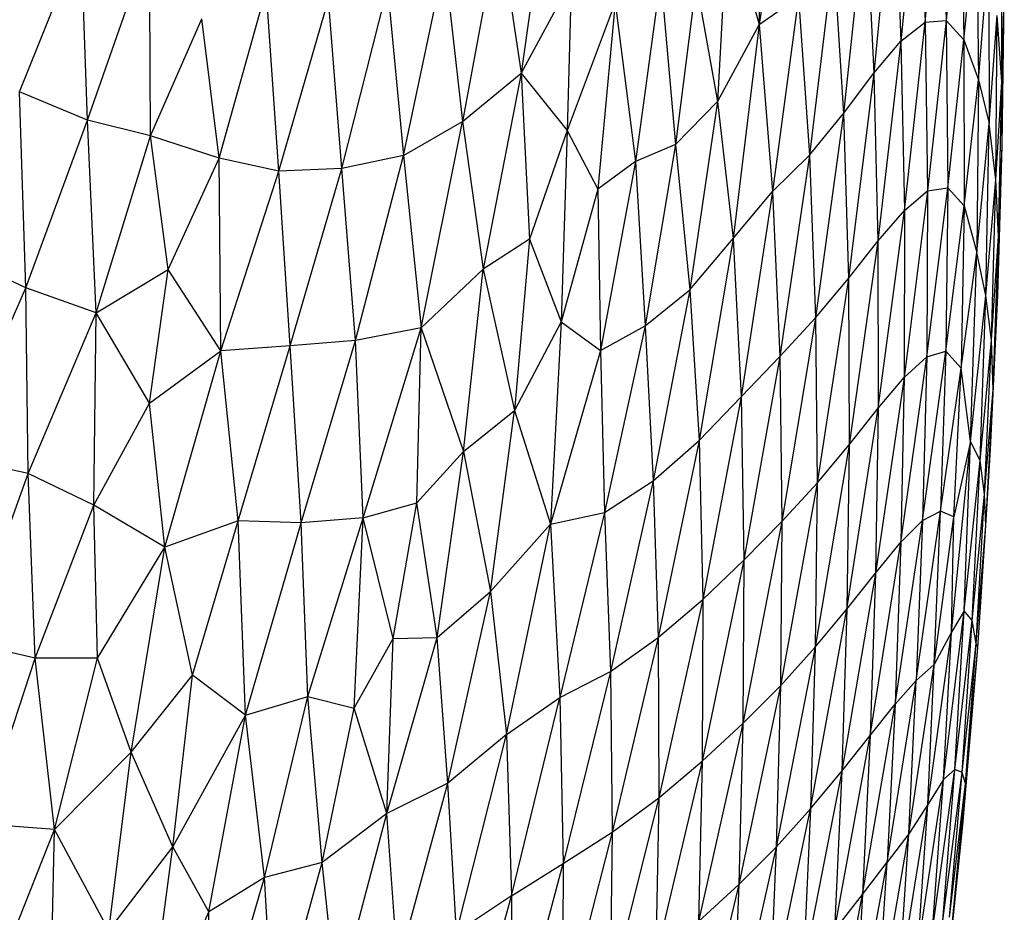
# Paper-space layout '_Isométrica' of a CAD drawing. Header units: millimetres. Extents: x -209 to 191, y -221 to 466.
# Tile 11 of 15: x 41 to 100, y -74 to -21. Entities that reach past the tile are written whole.
import ezdxf

# ---------------------------------------------------------------- set-up
doc = ezdxf.new("R2010")
doc.units = ezdxf.units.MM

psp = doc.layouts.new('_Isométrica')

# ---------------------------------------------------------------- linework, layer by layer
at = {"color": 7, "linetype": 'Continuous', "lineweight": 25}
for p, q in [((85.206, -10.169), (85.315, -21.352)), ((86.985, -10.093), (85.315, -21.352)), ((94.848, -11.108), (93.769, -22.341)), ((94.848, -11.108), (95.205, -21.208)), ((95.205, -21.208), (96.17, -10.863)), ((96.17, -10.863), (96.455, -21.1)), ((72.87, -12.078), (71.147, -24.243)), ((93.337, -12.148), (92.156, -24.242)), ((93.337, -12.148), (93.769, -22.341)), ((97.299, -12.193), (96.455, -21.1)), ((97.299, -12.193), (97.52, -22.252)), ((83.46, -14.559), (82.84, -25.93)), ((83.46, -14.559), (85.315, -21.352)), ((91.654, -14.334), (90.344, -26.65)), ((91.654, -14.334), (92.156, -24.242)), ((97.52, -22.252), (98.263, -14.742)), ((98.263, -14.742), (98.378, -24.639)), ((99.769, -24.76), (99.782, -15.17)), ((69.821, -15.371), (67.664, -27.121)), ((69.821, -15.371), (71.147, -24.243)), ((41.273, -25.364), (44.947, -16.269)), ((45.325, -27.055), (44.947, -16.269)), ((45.325, -27.055), (49.03, -16.5)), ((49.074, -27.97), (49.03, -16.5)), ((89.749, -17.266), (88.325, -29.135)), ((89.749, -17.266), (90.344, -26.65)), ((98.378, -24.639), (98.996, -17.113)), ((98.996, -17.113), (99.013, -27.245)), ((64.135, -29.148), (66.579, -17.619)), ((66.579, -17.619), (67.664, -27.121)), ((74.144, -18.717), (71.147, -24.243)), ((74.144, -18.717), (73.883, -27.668)), ((79.456, -18.518), (77.959, -29.509)), ((79.456, -18.518), (80.349, -28.504)), ((53.158, -29.315), (55.979, -19.229)), ((56.714, -30.092), (55.979, -19.229)), ((60.466, -29.928), (63.204, -19.137)), ((63.204, -19.137), (64.135, -29.148)), ((81.571, -18.785), (80.349, -28.504)), ((81.571, -18.785), (82.84, -25.93)), ((56.714, -30.092), (59.674, -19.842)), ((60.466, -29.928), (59.674, -19.842)), ((85.315, -21.352), (87.667, -19.702)), ((87.667, -19.702), (86.125, -31.296)), ((87.667, -19.702), (88.325, -29.135)), ((99.769, -24.76), (99.922, -19.364)), ((99.802, -28.566), (99.922, -19.364)), ((76.748, -20.029), (73.883, -27.668)), ((76.748, -20.029), (75.712, -31.165)), ((76.748, -20.029), (77.959, -29.509)), ((49.074, -27.97), (52.143, -21.018)), ((53.158, -29.315), (52.143, -21.018)), ((95.205, -21.208), (96.455, -21.1)), ((96.455, -21.1), (95.353, -31.265)), ((96.455, -21.1), (97.52, -22.252)), ((96.455, -21.1), (96.55, -31.071)), ((99.013, -27.245), (99.5, -20.819)), ((99.411, -30.611), (99.5, -20.819)), ((99.769, -24.76), (99.5, -20.819)), ((85.315, -21.352), (82.84, -25.93)), ((85.315, -21.352), (83.778, -34.087)), ((85.315, -21.352), (86.125, -31.296)), ((93.769, -22.341), (95.205, -21.208)), ((93.972, -32.424), (95.205, -21.208)), ((95.205, -21.208), (95.353, -31.265)), ((96.55, -31.071), (97.52, -22.252)), ((97.52, -22.252), (97.538, -32.148)), ((97.52, -22.252), (98.378, -24.639)), ((92.156, -24.242), (93.769, -22.341)), ((93.769, -22.341), (92.396, -34.26)), ((93.769, -22.341), (93.972, -32.424)), ((67.664, -27.121), (71.147, -24.243)), ((71.147, -24.243), (68.896, -35.919)), ((71.147, -24.243), (71.639, -34.139)), ((71.147, -24.243), (73.883, -27.668)), ((90.344, -26.65), (92.156, -24.242)), ((92.156, -24.242), (90.637, -36.482)), ((92.156, -24.242), (92.396, -34.26)), ((97.538, -32.148), (98.378, -24.639)), ((98.378, -24.639), (98.285, -34.94)), ((98.378, -24.639), (99.013, -27.245)), ((99.411, -30.611), (99.769, -24.76)), ((99.586, -33.964), (99.769, -24.76)), ((99.802, -28.566), (99.769, -24.76)), ((45.325, -27.055), (41.273, -25.364)), ((41.66, -37.031), (41.273, -25.364)), ((82.84, -25.93), (80.349, -28.504)), ((82.84, -25.93), (81.194, -37.163)), ((82.84, -25.93), (83.778, -34.087)), ((88.325, -29.135), (90.344, -26.65)), ((90.344, -26.65), (88.686, -38.829)), ((90.344, -26.65), (90.637, -36.482)), ((41.66, -37.031), (45.325, -27.055)), ((49.074, -27.97), (45.325, -27.055)), ((45.844, -38.519), (45.325, -27.055)), ((64.135, -29.148), (67.664, -27.121)), ((65.196, -39.415), (67.664, -27.121)), ((67.664, -27.121), (68.896, -35.919)), ((98.285, -34.94), (99.013, -27.245)), ((98.82, -37.5), (99.013, -27.245)), ((99.411, -30.611), (99.013, -27.245)), ((45.844, -38.519), (49.074, -27.97)), ((53.158, -29.315), (49.074, -27.97)), ((50.128, -35.95), (49.074, -27.97)), ((73.883, -27.668), (71.639, -34.139)), ((73.883, -27.668), (73.524, -39.055)), ((73.883, -27.668), (75.712, -31.165)), ((80.349, -28.504), (77.959, -29.509)), ((80.349, -28.504), (78.537, -39.302)), ((80.349, -28.504), (81.194, -37.163)), ((99.538, -37.465), (99.802, -28.566)), ((99.586, -33.964), (99.802, -28.566)), ((50.128, -35.95), (53.158, -29.315)), ((56.714, -30.092), (53.158, -29.315)), ((53.263, -40.787), (53.158, -29.315)), ((64.135, -29.148), (60.466, -29.928)), ((61.281, -40.168), (64.135, -29.148)), ((64.135, -29.148), (65.196, -39.415)), ((86.125, -31.296), (88.325, -29.135)), ((88.325, -29.135), (86.555, -41.121)), ((88.325, -29.135), (88.686, -38.829)), ((77.959, -29.509), (75.712, -31.165)), ((77.959, -29.509), (75.874, -40.779)), ((77.959, -29.509), (78.537, -39.302)), ((53.263, -40.787), (56.714, -30.092)), ((60.466, -29.928), (56.714, -30.092)), ((57.396, -40.499), (56.714, -30.092)), ((57.396, -40.499), (60.466, -29.928)), ((61.281, -40.168), (60.466, -29.928)), ((95.301, -41.149), (96.55, -31.071)), ((95.353, -31.265), (96.55, -31.071)), ((96.55, -31.071), (96.441, -40.813)), ((96.55, -31.071), (97.538, -32.148)), ((98.82, -37.5), (99.411, -30.611)), ((99.156, -40.153), (99.411, -30.611)), ((99.586, -33.964), (99.411, -30.611)), ((75.712, -31.165), (73.524, -39.055)), ((75.712, -31.165), (75.874, -40.779)), ((83.778, -34.087), (86.125, -31.296)), ((86.125, -31.296), (84.25, -43.539)), ((86.125, -31.296), (86.555, -41.121)), ((95.353, -31.265), (93.958, -42.377)), ((93.972, -32.424), (95.353, -31.265)), ((95.353, -31.265), (95.301, -41.149)), ((96.441, -40.813), (97.538, -32.148)), ((97.538, -32.148), (97.351, -41.818)), ((97.538, -32.148), (98.285, -34.94)), ((92.396, -34.26), (93.972, -32.424)), ((92.418, -44.209), (93.972, -32.424)), ((93.972, -32.424), (93.958, -42.377)), ((99.156, -40.153), (99.586, -33.964)), ((99.258, -43.092), (99.586, -33.964)), ((99.538, -37.465), (99.586, -33.964)), ((71.639, -34.139), (68.896, -35.919)), ((71.639, -34.139), (70.76, -44.35)), ((71.639, -34.139), (73.524, -39.055)), ((81.194, -37.163), (83.778, -34.087)), ((83.778, -34.087), (81.742, -46.124)), ((83.778, -34.087), (84.25, -43.539)), ((90.637, -36.482), (92.396, -34.26)), ((92.396, -34.26), (90.689, -46.381)), ((92.396, -34.26), (92.418, -44.209)), ((97.351, -41.818), (98.285, -34.94)), ((97.907, -46.192), (98.285, -34.94)), ((98.82, -37.5), (98.285, -34.94)), ((41.66, -37.031), (37.868, -35.287)), ((45.844, -38.519), (50.128, -35.95)), ((49.023, -43.907), (50.128, -35.95)), ((53.263, -40.787), (50.128, -35.95)), ((65.196, -39.415), (68.896, -35.919)), ((67.714, -46.78), (68.896, -35.919)), ((68.896, -35.919), (70.76, -44.35)), ((88.686, -38.829), (90.637, -36.482)), ((90.637, -36.482), (88.776, -48.673)), ((90.637, -36.482), (90.689, -46.381)), ((37.252, -47.08), (41.66, -37.031)), ((45.844, -38.519), (41.66, -37.031)), ((41.79, -48.108), (41.66, -37.031)), ((78.537, -39.302), (81.194, -37.163)), ((81.194, -37.163), (79.017, -48.54)), ((81.194, -37.163), (81.742, -46.124)), ((97.907, -46.192), (98.82, -37.5)), ((98.479, -47.321), (98.82, -37.5)), ((99.156, -40.153), (98.82, -37.5)), ((99.098, -46.661), (99.538, -37.465)), ((99.258, -43.092), (99.538, -37.465)), ((41.79, -48.108), (45.844, -38.519)), ((45.703, -49.985), (45.844, -38.519)), ((49.023, -43.907), (45.844, -38.519)), ((73.524, -39.055), (70.76, -44.35)), ((73.524, -39.055), (72.897, -51.123)), ((73.524, -39.055), (75.874, -40.779)), ((86.555, -41.121), (88.686, -38.829)), ((88.686, -38.829), (86.683, -50.962)), ((88.686, -38.829), (88.776, -48.673)), ((65.196, -39.415), (61.281, -40.168)), ((61.745, -50.742), (65.196, -39.415)), ((64.938, -49.848), (65.196, -39.415)), ((65.196, -39.415), (67.714, -46.78)), ((75.874, -40.779), (78.537, -39.302)), ((78.537, -39.302), (76.104, -50.421)), ((78.537, -39.302), (79.017, -48.54)), ((61.281, -40.168), (57.396, -40.499)), ((58.042, -51.043), (61.281, -40.168)), ((61.745, -50.742), (61.281, -40.168)), ((98.479, -47.321), (99.156, -40.153)), ((98.751, -49.335), (99.156, -40.153)), ((99.258, -43.092), (99.156, -40.153)), ((49.023, -43.907), (53.263, -40.787)), ((49.932, -52.484), (53.263, -40.787)), ((57.396, -40.499), (53.263, -40.787)), ((54.302, -50.923), (53.263, -40.787)), ((54.302, -50.923), (57.396, -40.499)), ((58.042, -51.043), (57.396, -40.499)), ((75.874, -40.779), (72.897, -51.123)), ((75.874, -40.779), (76.104, -50.421)), ((95.054, -50.891), (96.441, -40.813)), ((95.301, -41.149), (96.441, -40.813)), ((96.441, -40.813), (96.118, -50.352)), ((96.441, -40.813), (97.351, -41.818)), ((84.25, -43.539), (86.555, -41.121)), ((86.555, -41.121), (84.418, -53.266)), ((86.555, -41.121), (86.683, -50.962)), ((93.763, -52.191), (95.301, -41.149)), ((93.958, -42.377), (95.301, -41.149)), ((95.301, -41.149), (95.054, -50.891)), ((96.118, -50.352), (97.351, -41.818)), ((96.91, -50.675), (97.351, -41.818)), ((97.907, -46.192), (97.351, -41.818)), ((93.958, -42.377), (92.253, -54.028)), ((92.418, -44.209), (93.958, -42.377)), ((93.958, -42.377), (93.763, -52.191)), ((98.751, -49.335), (99.258, -43.092)), ((98.825, -51.198), (99.258, -43.092)), ((99.098, -46.661), (99.258, -43.092)), ((45.703, -49.985), (49.023, -43.907)), ((49.932, -52.484), (49.023, -43.907)), ((81.742, -46.124), (84.25, -43.539)), ((84.25, -43.539), (81.963, -55.601)), ((84.25, -43.539), (84.418, -53.266)), ((67.714, -46.78), (70.76, -44.35)), ((69.33, -55.138), (70.76, -44.35)), ((70.76, -44.35), (72.897, -51.123)), ((90.549, -56.179), (92.418, -44.209)), ((90.689, -46.381), (92.418, -44.209)), ((92.418, -44.209), (92.253, -54.028)), ((79.017, -48.54), (81.742, -46.124)), ((81.742, -46.124), (79.313, -57.874)), ((81.742, -46.124), (81.963, -55.601)), ((96.772, -57.561), (97.907, -46.192)), ((97.907, -46.192), (96.91, -50.675)), ((97.538, -56.277), (97.907, -46.192)), ((98.479, -47.321), (97.907, -46.192)), ((64.938, -49.848), (67.714, -46.78)), ((66.147, -57.862), (67.714, -46.78)), ((67.714, -46.78), (69.33, -55.138)), ((90.689, -46.381), (88.658, -58.455)), ((88.776, -48.673), (90.689, -46.381)), ((90.689, -46.381), (90.549, -56.179)), ((98.825, -51.198), (99.098, -46.661)), ((41.79, -48.108), (37.252, -47.08)), ((97.538, -56.277), (98.479, -47.321)), ((98.011, -56.859), (98.479, -47.321)), ((98.751, -49.335), (98.479, -47.321)), ((38.181, -58.168), (41.79, -48.108)), ((45.703, -49.985), (41.79, -48.108)), ((42.207, -59.092), (41.79, -48.108)), ((76.104, -50.421), (79.017, -48.54)), ((79.017, -48.54), (76.472, -59.892)), ((79.017, -48.54), (79.313, -57.874)), ((88.776, -48.673), (86.588, -60.74)), ((86.683, -50.962), (88.776, -48.673)), ((88.776, -48.673), (88.658, -58.455)), ((98.011, -56.859), (98.751, -49.335)), ((98.239, -58.237), (98.751, -49.335)), ((98.825, -51.198), (98.751, -49.335)), ((42.207, -59.092), (45.703, -49.985)), ((49.932, -52.484), (45.703, -49.985)), ((45.913, -59.103), (45.703, -49.985)), ((61.745, -50.742), (64.938, -49.848)), ((63.531, -57.933), (64.938, -49.848)), ((66.147, -57.862), (64.938, -49.848)), ((72.897, -51.123), (76.104, -50.421)), ((76.104, -50.421), (73.46, -61.45)), ((76.104, -50.421), (76.472, -59.892)), ((94.681, -60.44), (96.118, -50.352)), ((95.054, -50.891), (96.118, -50.352)), ((95.749, -59.474), (96.118, -50.352)), ((96.91, -50.675), (96.118, -50.352)), ((54.302, -50.923), (49.932, -52.484)), ((51.584, -60.113), (54.302, -50.923)), ((58.042, -51.043), (54.302, -50.923)), ((54.731, -62.493), (54.302, -50.923)), ((61.745, -50.742), (58.042, -51.043)), ((58.446, -61.392), (61.745, -50.742)), ((61.213, -62.083), (61.745, -50.742)), ((63.531, -57.933), (61.745, -50.742)), ((86.683, -50.962), (84.345, -63.002)), ((84.418, -53.266), (86.683, -50.962)), ((86.683, -50.962), (86.588, -60.74)), ((93.414, -61.848), (95.054, -50.891)), ((93.763, -52.191), (95.054, -50.891)), ((95.054, -50.891), (94.681, -60.44)), ((95.749, -59.474), (96.91, -50.675)), ((96.772, -57.561), (96.91, -50.675)), ((54.731, -62.493), (58.042, -51.043)), ((58.446, -61.392), (58.042, -51.043)), ((69.33, -55.138), (72.897, -51.123)), ((70.27, -63.659), (72.897, -51.123)), ((72.897, -51.123), (73.46, -61.45)), ((98.239, -58.237), (98.825, -51.198)), ((98.355, -58.482), (98.825, -51.198)), ((45.913, -59.103), (49.932, -52.484)), ((47.918, -64.698), (49.932, -52.484)), ((51.584, -60.113), (49.932, -52.484)), ((91.932, -63.702), (93.763, -52.191)), ((92.253, -54.028), (93.763, -52.191)), ((93.763, -52.191), (93.414, -61.848)), ((84.418, -53.266), (81.931, -65.241)), ((81.963, -55.601), (84.418, -53.266)), ((84.418, -53.266), (84.345, -63.002)), ((92.253, -54.028), (90.251, -65.835)), ((90.549, -56.179), (92.253, -54.028)), ((92.253, -54.028), (91.932, -63.702)), ((66.147, -57.862), (69.33, -55.138)), ((66.781, -66.549), (69.33, -55.138)), ((69.33, -55.138), (70.27, -63.659)), ((79.313, -57.874), (81.963, -55.601)), ((81.963, -55.601), (79.341, -67.425)), ((81.963, -55.601), (81.931, -65.241)), ((88.38, -68.086), (90.549, -56.179)), ((88.658, -58.455), (90.549, -56.179)), ((90.549, -56.179), (90.251, -65.835)), ((96.298, -66.322), (97.538, -56.277)), ((97.538, -56.277), (96.772, -57.561)), ((96.97, -65.733), (97.538, -56.277)), ((98.011, -56.859), (97.538, -56.277)), ((96.97, -65.733), (98.011, -56.859)), ((97.408, -65.91), (98.011, -56.859)), ((98.239, -58.237), (98.011, -56.859)), ((61.213, -62.083), (63.531, -57.933)), ((63.151, -68.356), (66.147, -57.862)), ((63.151, -68.356), (63.531, -57.933)), ((63.531, -57.933), (66.147, -57.862)), ((66.781, -66.549), (66.147, -57.862)), ((76.472, -59.892), (79.313, -57.874)), ((79.313, -57.874), (76.578, -69.478)), ((79.313, -57.874), (79.341, -67.425)), ((95.366, -67.815), (96.772, -57.561)), ((96.772, -57.561), (95.749, -59.474)), ((96.298, -66.322), (96.772, -57.561)), ((42.207, -59.092), (38.181, -58.168)), ((88.658, -58.455), (86.331, -70.353)), ((86.588, -60.74), (88.658, -58.455)), ((88.658, -58.455), (88.38, -68.086)), ((97.408, -65.91), (98.239, -58.237)), ((97.457, -69.061), (98.355, -58.482)), ((97.621, -66.56), (98.239, -58.237)), ((97.621, -66.56), (98.355, -58.482)), ((98.355, -58.482), (98.239, -58.237)), ((38.974, -68.985), (42.207, -59.092)), ((45.913, -59.103), (42.207, -59.092)), ((43.364, -69.304), (42.207, -59.092)), ((43.364, -69.304), (45.913, -59.103)), ((47.918, -64.698), (45.913, -59.103)), ((94.229, -69.567), (95.749, -59.474)), ((95.749, -59.474), (94.681, -60.44)), ((95.366, -67.815), (95.749, -59.474)), ((47.918, -64.698), (51.584, -60.113)), ((50.4, -70.335), (51.584, -60.113)), ((54.731, -62.493), (51.584, -60.113)), ((73.46, -61.45), (76.472, -59.892)), ((76.472, -59.892), (73.659, -71.33)), ((76.472, -59.892), (76.578, -69.478)), ((86.588, -60.74), (84.107, -72.592)), ((84.345, -63.002), (86.588, -60.74)), ((86.588, -60.74), (86.331, -70.353)), ((92.946, -71.259), (94.681, -60.44)), ((93.414, -61.848), (94.681, -60.44)), ((94.229, -69.567), (94.681, -60.44)), ((54.731, -62.493), (58.446, -61.392)), ((55.866, -72.179), (58.446, -61.392)), ((58.446, -61.392), (61.213, -62.083)), ((59.296, -71.28), (58.446, -61.392)), ((70.27, -63.659), (73.46, -61.45)), ((70.581, -73.261), (73.46, -61.45)), ((73.46, -61.45), (73.659, -71.33)), ((59.296, -71.28), (61.213, -62.083)), ((63.151, -68.356), (61.213, -62.083)), ((91.478, -73.191), (93.414, -61.848)), ((91.932, -63.702), (93.414, -61.848)), ((93.414, -61.848), (92.946, -71.259)), ((50.4, -70.335), (54.731, -62.493)), ((52.547, -74.223), (54.731, -62.493)), ((55.866, -72.179), (54.731, -62.493)), ((84.345, -63.002), (81.717, -74.797)), ((81.931, -65.241), (84.345, -63.002)), ((84.345, -63.002), (84.107, -72.592)), ((70.27, -63.659), (66.781, -66.549)), ((67.292, -75.441), (70.27, -63.659)), ((70.27, -63.659), (70.581, -73.261)), ((89.813, -75.325), (91.932, -63.702)), ((90.251, -65.835), (91.932, -63.702)), ((91.932, -63.702), (91.478, -73.191)), ((43.364, -69.304), (47.918, -64.698)), ((46.588, -75.326), (47.918, -64.698)), ((50.4, -70.335), (47.918, -64.698)), ((81.931, -65.241), (79.164, -76.958)), ((79.341, -67.425), (81.931, -65.241)), ((81.931, -65.241), (81.717, -74.797)), ((90.251, -65.835), (87.963, -77.552)), ((88.38, -68.086), (90.251, -65.835)), ((90.251, -65.835), (89.813, -75.325)), ((95.64, -75.299), (96.97, -65.733)), ((96.259, -74.735), (96.97, -65.733)), ((96.259, -74.735), (97.408, -65.91)), ((96.97, -65.733), (96.298, -66.322)), ((96.663, -74.526), (97.408, -65.91)), ((97.408, -65.91), (96.97, -65.733)), ((97.621, -66.56), (97.408, -65.91)), ((66.781, -66.549), (63.151, -68.356)), ((63.799, -77.53), (66.781, -66.549)), ((67.292, -75.441), (66.781, -66.549)), ((94.774, -76.565), (96.298, -66.322)), ((96.298, -66.322), (95.366, -67.815)), ((95.64, -75.299), (96.298, -66.322)), ((96.663, -74.526), (97.621, -66.56)), ((96.84, -74.79), (97.621, -66.56)), ((97.457, -69.061), (97.621, -66.56)), ((79.341, -67.425), (76.449, -79.042)), ((76.578, -69.478), (79.341, -67.425)), ((79.341, -67.425), (79.164, -76.958)), ((93.673, -78.351), (95.366, -67.815)), ((95.366, -67.815), (94.229, -69.567)), ((94.774, -76.565), (95.366, -67.815)), ((63.151, -68.356), (59.296, -71.28)), ((60.182, -79.632), (63.151, -68.356)), ((63.799, -77.53), (63.151, -68.356)), ((85.935, -79.782), (88.38, -68.086)), ((86.331, -70.353), (88.38, -68.086)), ((88.38, -68.086), (87.963, -77.552)), ((43.364, -69.304), (38.974, -68.985)), ((96.167, -81.309), (97.457, -69.061)), ((96.84, -74.79), (97.457, -69.061)), ((39.342, -79.446), (43.364, -69.304)), ((43.139, -78.827), (43.364, -69.304)), ((46.588, -75.326), (43.364, -69.304)), ((76.578, -69.478), (73.582, -81.014)), ((73.659, -71.33), (76.578, -69.478)), ((76.578, -69.478), (76.449, -79.042)), ((92.376, -80.356), (94.229, -69.567)), ((94.229, -69.567), (92.946, -71.259)), ((93.673, -78.351), (94.229, -69.567)), ((46.588, -75.326), (50.4, -70.335)), ((48.748, -82.904), (50.4, -70.335)), ((52.547, -74.223), (50.4, -70.335)), ((86.331, -70.353), (83.741, -81.984)), ((84.107, -72.592), (86.331, -70.353)), ((86.331, -70.353), (85.935, -79.782)), ((59.296, -71.28), (55.866, -72.179)), ((56.419, -81.623), (59.296, -71.28)), ((60.182, -79.632), (59.296, -71.28)), ((70.569, -82.926), (73.659, -71.33)), ((70.581, -73.261), (73.659, -71.33)), ((73.659, -71.33), (73.582, -81.014)), ((90.903, -82.437), (92.946, -71.259)), ((91.478, -73.191), (92.946, -71.259)), ((92.376, -80.356), (92.946, -71.259)), ((55.866, -72.179), (52.547, -74.223)), ((52.659, -83.14), (55.866, -72.179)), ((56.419, -81.623), (55.866, -72.179)), ((84.107, -72.592), (81.379, -84.154)), ((81.717, -74.797), (84.107, -72.592)), ((84.107, -72.592), (83.741, -81.984)), ((70.581, -73.261), (67.292, -75.441)), ((67.388, -84.848), (70.581, -73.261)), ((70.581, -73.261), (70.569, -82.926)), ((89.253, -84.614), (91.478, -73.191)), ((89.813, -75.325), (91.478, -73.191)), ((91.478, -73.191), (90.903, -82.437)), ((48.748, -82.904), (52.547, -74.223)), ((52.659, -83.14), (52.547, -74.223))]:
    psp.add_line(p, q, dxfattribs=at)

doc.saveas('drawing.dxf')
